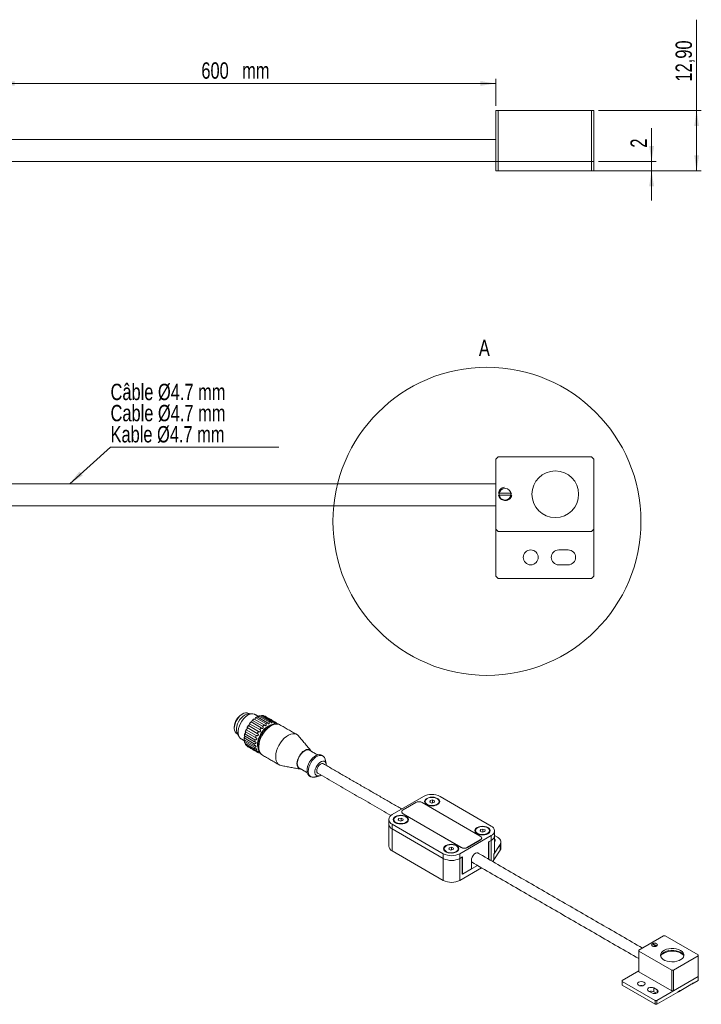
# Model space of a CAD drawing. Header units: millimetres. Extents: x 23 to 314, y 23 to 272.
# Tile 3 of 3: x 168 to 314, y 62 to 272. Entities that reach past the tile are written whole.
import ezdxf

# ---------------------------------------------------------------- set-up
doc = ezdxf.new("R2010")
doc.units = ezdxf.units.MM
doc.styles.add('SLDTEXTSTYLE0', font='TXT', dxfattribs={"width": 0.75})
doc.dimstyles.new('SLDDIMSTYLE0', dxfattribs={"dimtxt": 3.5, "dimasz": 3.302, "dimexe": 0, "dimexo": 0.0625, "dimgap": 0.875, "dimtad": 1, "dimtoh": 1, "dimrnd": 1e-09, "dimzin": 12, "dimdsep": 46, "dimtxsty": 'SLDTEXTSTYLE0', "dimsah": 1, "dimcen": 0.09, "dimadec": 0, "dimazin": 0, "dimtfac": 1, "dimtofl": 0, "dimtmove": 0, "dimatfit": 3, "dimfxl": 1, "dimtolj": 1, "dimtzin": 12, "dimarcsym": 0})
doc.dimstyles.new('SLDDIMSTYLE1', dxfattribs={"dimtxt": 3.5, "dimasz": 3.302, "dimexe": 0, "dimexo": 0.0625, "dimgap": 0.875, "dimtad": 1, "dimtoh": 1, "dimrnd": 1e-09, "dimzin": 12, "dimdsep": 46, "dimtxsty": 'SLDTEXTSTYLE0', "dimsah": 1, "dimcen": 0.09, "dimadec": 0, "dimazin": 0, "dimtfac": 1, "dimtofl": 0, "dimtmove": 0, "dimatfit": 3, "dimfxl": 1, "dimtolj": 1, "dimtzin": 12, "dimarcsym": 0})
doc.dimstyles.new('SLDDIMSTYLE3', dxfattribs={"dimtxt": 0, "dimasz": 3.302, "dimexe": 0, "dimexo": 0.0625, "dimgap": 0, "dimtad": 0, "dimtih": 1, "dimtoh": 1, "dimdec": 0, "dimrnd": 1e-09, "dimzin": 0, "dimdsep": 46, "dimtxsty": 'Standard', "dimsah": 1, "dimcen": 0.09, "dimadec": 0, "dimazin": 0, "dimtfac": 3.302, "dimtdec": 0, "dimtofl": 0, "dimtmove": 0, "dimatfit": 3, "dimfxl": 1, "dimtolj": 1, "dimtzin": 0, "dimarcsym": 0})

# ---------------------------------------------------------------- blocks, each defined once
blk = doc.blocks.new('SW_NOTE_1')
at = {"color": 0, "linetype": 'Continuous', "lineweight": 0}
for p, q in [((0, 0), (35.98, 0)), ((35.98, 0), (0, 0)), ((0, 0), (35.98, 0)), ((35.98, 0), (0, 0)), ((0, 0), (35.98, 0)), ((35.98, 0), (0, 0))]:
    blk.add_line(p, q, dxfattribs=at)
at = {"color": 0, "linetype": 'Continuous', "lineweight": 0, "char_height": 3.5, "attachment_point": 1, "style": 'SLDTEXTSTYLE0'}
for s, insert in [('Câble Ø4.7 mm', (0, 13.56)), ('Cable Ø4.7 mm', (0, 9.04)), ('Kable Ø4.7 mm', (0, 4.51))]:
    blk.add_mtext(s, dxfattribs=dict(at, insert=insert))
blk = doc.blocks.new('*D8')
at = {"color": 7, "linetype": 'Continuous', "lineweight": 0}
for p, q in [((313.36, 252.7), (313.36, 272.13)), ((292.36, 252.7), (314.36, 252.7)), ((313.36, 252.7), (313.36, 239.8)), ((280.46, 239.8), (314.36, 239.8))]:
    blk.add_line(p, q, dxfattribs=at)
for points in [[(313.36, 252.7), (312.85, 249.4), (313.87, 249.4)], [(313.36, 239.8), (313.87, 243.1), (312.85, 243.1)]]:
    blk.add_solid(points, dxfattribs=at)
at = {"color": 7, "linetype": 'Continuous', "lineweight": 0, "insert": (308.85, 258.91), "char_height": 3.5, "attachment_point": 1, "rotation": 90, "style": 'SLDTEXTSTYLE0'}
blk.add_mtext('12,90', dxfattribs=at)
blk = doc.blocks.new('*D9')
at = {"color": 7, "linetype": 'Continuous', "lineweight": 0}
for p, q in [((303.72, 241.8), (303.72, 248.93)), ((292.36, 241.8), (304.72, 241.8)), ((303.72, 241.8), (303.72, 239.8)), ((292.36, 239.8), (304.72, 239.8)), ((303.72, 239.8), (303.72, 233.45))]:
    blk.add_line(p, q, dxfattribs=at)
for points in [[(303.72, 241.8), (304.23, 245.1), (303.21, 245.1)], [(303.72, 239.8), (303.21, 236.5), (304.23, 236.5)]]:
    blk.add_solid(points, dxfattribs=at)
at = {"color": 7, "linetype": 'Continuous', "lineweight": 0, "insert": (299.21, 244.76), "char_height": 3.5, "attachment_point": 1, "rotation": 90, "style": 'SLDTEXTSTYLE0'}
blk.add_mtext('2', dxfattribs=at)
blk = doc.blocks.new('*D10')
at = {"color": 7, "linetype": 'Continuous', "lineweight": 0}
for p, q in [((164.13, 249.65), (164.13, 259.49)), ((270.36, 253.7), (270.36, 259.49)), ((164.13, 258.49), (270.36, 258.49))]:
    blk.add_line(p, q, dxfattribs=at)
for points in [[(164.13, 258.49), (167.43, 257.99), (167.43, 259)], [(270.36, 258.49), (267.06, 259), (267.06, 257.99)]]:
    blk.add_solid(points, dxfattribs=at)
at = {"color": 7, "linetype": 'Continuous', "lineweight": 0, "char_height": 3.5, "attachment_point": 1, "style": 'SLDTEXTSTYLE0'}
for s, insert in [('600', (207.37, 263.01)), (' mm', (215.12, 263.01))]:
    blk.add_mtext(s, dxfattribs=dict(at, insert=insert))

msp = doc.modelspace()

# ---------------------------------------------------------------- linework, layer by layer
at = {"color": 7, "linetype": 'Continuous', "lineweight": 15}
for p, q in [((270.36, 241.802), (270.36, 252.702)), ((270.36, 252.702), (270.86, 252.702)), ((270.86, 252.702), (270.86, 241.802)), ((270.86, 252.702), (290.86, 252.702)), ((290.86, 241.802), (290.86, 252.702)), ((290.86, 252.702), (291.36, 252.702)), ((291.36, 252.702), (291.36, 241.802)), ((270.36, 239.802), (270.36, 241.802)), ((270.36, 241.802), (270.86, 241.802)), ((270.86, 241.802), (270.86, 239.802)), ((270.86, 241.802), (290.86, 241.802)), ((290.86, 239.802), (290.86, 241.802)), ((290.86, 241.802), (291.36, 241.802)), ((291.36, 241.802), (291.36, 239.802)), ((270.86, 239.802), (270.36, 239.802)), ((270.86, 239.802), (290.86, 239.802)), ((291.36, 239.802), (290.86, 239.802)), ((270.86, 178.623), (270.36, 178.123)), ((270.36, 178.123), (270.36, 163.123)), ((290.86, 178.623), (270.86, 178.623)), ((291.36, 178.123), (290.86, 178.623)), ((291.36, 163.123), (291.36, 178.123)), ((270.36, 163.123), (270.36, 153.123)), ((270.36, 163.123), (270.86, 162.623)), ((270.86, 162.623), (290.86, 162.623)), ((290.86, 162.623), (291.36, 163.123)), ((291.36, 153.123), (291.36, 163.123)), ((285.86, 158.723), (283.86, 158.723)), ((283.86, 155.523), (285.86, 155.523)), ((270.36, 153.123), (270.86, 152.623)), ((270.86, 152.623), (290.86, 152.623)), ((290.86, 152.623), (291.36, 153.123)), ((218.322, 122.249), (220.479, 121.004)), ((220.807, 121.297), (218.65, 122.542)), ((219, 122.801), (221.157, 121.556)), ((221.497, 121.755), (219.341, 123)), ((219.691, 123.152), (221.848, 121.907)), ((222.177, 121.998), (220.021, 123.243)), ((220.348, 123.278), (222.505, 122.033)), ((222.801, 122.01), (220.644, 123.255)), ((220.926, 123.172), (223.082, 121.927)), ((219.129, 119.011), (216.972, 120.256)), ((217.185, 120.704), (219.342, 119.459)), ((219.581, 119.877), (217.424, 121.122)), ((217.703, 121.534), (219.86, 120.289)), ((220.153, 120.657), (217.997, 121.902)), ((223.339, 121.711), (223.542, 121.594)), ((214.789, 119.531), (214.934, 119.425)), ((218.698, 117.257), (216.542, 118.502)), ((216.544, 118.111), (218.701, 116.865)), ((216.585, 118.932), (218.742, 117.687)), ((218.828, 118.117), (216.671, 119.362)), ((216.804, 119.817), (218.961, 118.572)), ((218.749, 116.489), (216.592, 117.734)), ((216.683, 117.408), (218.84, 116.163)), ((218.977, 115.866), (216.82, 117.111)), ((216.993, 116.872), (219.149, 115.627)), ((219.366, 115.43), (217.21, 116.675)), ((219.89, 115.21), (219.694, 115.324)), ((220.208, 114.97), (220.348, 114.86)), ((220.348, 114.86), (220.425, 114.811)), ((228.232, 112.114), (228.36, 112.021)), ((230.356, 110.458), (230.506, 110.349)), ((232.233, 110.978), (232.302, 110.929)), ((254.904, 105.973), (248.187, 102.095)), ((269.4, 99.646), (258.44, 105.973)), ((253.235, 104.667), (250.52, 103.099)), ((267.067, 97.498), (254.65, 104.667)), ((256.303, 105.104), (256.227, 104.774)), ((256.227, 104.774), (256.685, 104.571)), ((256.836, 105.232), (256.303, 105.104)), ((256.303, 104.74), (256.303, 105.104)), ((256.685, 104.571), (257.218, 104.698)), ((257.294, 105.029), (256.836, 105.232)), ((256.836, 104.607), (256.836, 105.232)), ((257.218, 104.698), (257.294, 105.029)), ((249.585, 101.226), (249.51, 100.896)), ((250.119, 101.354), (249.585, 101.226)), ((249.585, 100.863), (249.585, 101.226)), ((250.576, 101.151), (250.119, 101.354)), ((250.119, 100.729), (250.119, 101.354)), ((250.501, 100.82), (250.576, 101.151)), ((250.52, 102.283), (262.937, 95.115)), ((250.52, 102.283), (250.52, 102.242)), ((250.52, 102.242), (262.937, 95.074)), ((248.187, 100.054), (259.147, 93.727)), ((248.187, 100.054), (248.187, 99.033)), ((248.187, 99.033), (259.147, 92.706)), ((259.147, 92.706), (248.187, 99.033)), ((248.187, 99.033), (248.187, 94.338)), ((249.51, 100.896), (249.967, 100.693)), ((249.967, 100.693), (250.501, 100.82)), ((267.619, 99.007), (267.086, 98.879)), ((268.077, 98.804), (267.619, 99.007)), ((267.619, 98.382), (267.619, 99.007)), ((262.683, 93.727), (269.4, 97.605)), ((267.086, 98.879), (267.01, 98.549)), ((267.01, 98.549), (267.468, 98.346)), ((267.086, 98.515), (267.086, 98.879)), ((267.468, 98.346), (268.002, 98.473)), ((268.002, 98.473), (268.077, 98.804)), ((269.4, 97.605), (269.4, 96.584)), ((270.132, 97.589), (270.741, 97.238)), ((260.368, 95.001), (260.293, 94.671)), ((260.902, 95.129), (260.368, 95.001)), ((260.368, 94.637), (260.368, 95.001)), ((261.36, 94.926), (260.902, 95.129)), ((260.902, 94.504), (260.902, 95.129)), ((261.284, 94.595), (261.36, 94.926)), ((262.937, 95.074), (262.937, 95.115)), ((264.352, 95.115), (267.067, 96.682)), ((264.352, 95.074), (267.067, 96.641)), ((264.352, 95.115), (264.352, 95.074)), ((267.067, 96.641), (267.067, 96.682)), ((268.799, 96.237), (269.4, 96.584)), ((268.799, 92.573), (268.799, 96.237)), ((268.87, 96.278), (269.4, 96.584)), ((268.87, 92.603), (268.87, 96.278)), ((269.4, 92.226), (269.4, 96.584)), ((271.316, 95.715), (269.976, 93.632)), ((271.316, 94.491), (271.316, 95.715)), ((259.147, 88.011), (248.187, 94.338)), ((259.147, 93.727), (259.147, 92.706)), ((259.147, 88.011), (259.147, 92.706)), ((260.293, 94.671), (260.751, 94.468)), ((260.751, 94.468), (261.284, 94.595)), ((262.683, 93.727), (262.683, 92.706)), ((262.683, 92.706), (263.284, 93.053)), ((262.683, 92.706), (263.213, 93.012)), ((262.683, 92.706), (262.683, 88.011)), ((263.213, 93.012), (263.213, 89.338)), ((263.284, 89.379), (263.284, 93.053)), ((271.316, 94.491), (269.976, 92.407)), ((269.976, 93.632), (269.976, 92.407)), ((262.683, 88.011), (267.341, 90.701)), ((266.457, 91.211), (263.213, 89.338)), ((265.157, 92.298), (265.157, 90.46)), ((268.87, 92.603), (268.799, 92.644)), ((268.87, 92.603), (268.808, 92.568)), ((263.213, 89.419), (263.284, 89.379)), ((263.284, 89.379), (265.157, 90.46)), ((306.287, 76.168), (300.983, 73.106)), ((306.64, 76.168), (306.287, 76.168)), ((313.711, 72.086), (306.64, 76.168)), ((304.674, 73.923), (304.556, 73.991)), ((300.983, 73.106), (300.983, 72.902)), ((300.983, 72.902), (308.054, 68.82)), ((300.983, 72.902), (300.983, 68.452)), ((308.408, 68.82), (313.711, 71.882)), ((313.711, 71.882), (313.711, 72.086)), ((313.711, 67.431), (313.711, 71.882)), ((300.983, 68.656), (297.448, 66.615)), ((300.983, 68.452), (308.054, 64.37)), ((304.872, 62.329), (313.711, 67.431)), ((308.054, 64.37), (308.054, 68.82)), ((308.054, 68.82), (308.408, 68.82)), ((308.408, 68.82), (308.408, 64.37)), ((308.408, 64.37), (313.711, 67.431)), ((313.711, 66.615), (313.711, 67.431)), ((297.448, 66.615), (297.448, 66.411)), ((297.448, 66.411), (304.519, 62.329)), ((297.448, 66.411), (297.448, 65.594)), ((297.448, 65.594), (304.519, 61.512)), ((309.969, 64.455), (312.15, 65.714)), ((312.798, 66.088), (313.711, 66.615)), ((303.069, 64.35), (303.776, 63.941)), ((304.908, 64.594), (304.201, 65.003)), ((304.201, 64.186), (304.201, 65.003)), ((304.748, 63.87), (304.201, 64.186)), ((304.872, 61.512), (309.321, 64.081)), ((304.908, 63.941), (304.908, 64.594)), ((308.408, 64.37), (308.054, 64.37)), ((304.519, 62.329), (304.872, 62.329)), ((304.519, 61.512), (304.519, 62.329)), ((304.872, 61.512), (304.519, 61.512)), ((304.872, 62.329), (304.872, 61.512))]:
    msp.add_line(p, q, dxfattribs=at)
at = {"color": 7, "linetype": 'Continuous', "lineweight": 15, "flags": 128}
for points in [[(217.434, 123.755), (217.159, 123.856), (216.819, 123.862), (216.45, 123.762), (216.068, 123.56), (215.691, 123.266), (215.338, 122.894), (215.024, 122.461), (214.764, 121.987), (214.571, 121.495), (214.453, 121.007), (214.416, 120.546), (214.462, 120.134), (214.588, 119.791), (214.789, 119.531)], [(215.027, 119.565), (214.975, 119.687), (214.888, 120.068), (214.884, 120.506), (214.962, 120.984), (215.118, 121.477), (215.346, 121.963), (215.634, 122.419), (215.97, 122.824), (216.337, 123.159), (216.719, 123.408), (217.097, 123.56), (217.359, 123.604)], [(218.837, 123.522), (218.725, 123.578), (218.385, 123.659), (218.005, 123.635), (217.599, 123.506), (217.184, 123.279), (216.774, 122.961), (216.386, 122.564), (216.034, 122.105), (215.733, 121.6), (215.493, 121.069), (215.324, 120.533), (215.232, 120.012), (215.221, 119.526), (215.292, 119.093), (215.441, 118.731), (215.663, 118.453), (215.837, 118.326)], [(220.235, 123.228), (220.194, 123.172), (220.177, 123.153)], [(222.518, 121.358), (222.498, 121.355), (222.088, 121.246), (221.665, 121.04), (221.244, 120.744), (220.838, 120.369), (220.461, 119.927), (220.126, 119.433), (219.845, 118.904), (219.627, 118.358), (219.48, 117.814), (219.408, 117.289), (219.414, 116.803), (219.498, 116.372), (219.522, 116.299)], [(224.175, 121.307), (224.078, 121.357), (223.709, 121.466), (223.298, 121.472), (222.856, 121.374), (222.397, 121.175), (221.936, 120.882), (221.485, 120.502), (221.059, 120.049), (220.671, 119.535), (220.333, 118.976), (220.054, 118.39), (219.843, 117.793), (219.707, 117.204), (219.65, 116.642), (219.674, 116.122), (219.777, 115.661), (219.957, 115.273), (220.208, 114.97)], [(223.832, 112.878), (223.581, 113.181), (223.401, 113.569), (223.298, 114.03), (223.274, 114.55), (223.331, 115.112), (223.467, 115.701), (223.678, 116.297), (223.957, 116.884), (224.295, 117.443), (224.683, 117.957), (225.109, 118.41), (225.56, 118.79), (226.021, 119.083), (226.48, 119.282), (226.922, 119.38), (227.333, 119.374), (227.702, 119.265), (228.016, 119.056), (228.14, 118.928)], [(216.841, 117.317), (216.835, 117.298), (216.807, 117.235)], [(230.922, 115.622), (230.752, 115.834), (230.496, 115.989), (230.187, 116.041), (229.843, 115.986), (229.479, 115.828), (229.114, 115.575), (228.766, 115.239), (228.453, 114.838), (228.191, 114.39), (227.992, 113.92), (227.867, 113.449), (227.822, 113.003), (227.859, 112.603), (227.976, 112.269), (228.167, 112.018), (228.167, 112.018)], [(230.559, 115.831), (230.444, 115.885), (230.151, 115.934), (229.823, 115.883), (229.478, 115.733), (229.131, 115.492), (228.801, 115.173), (228.504, 114.792), (228.255, 114.367), (228.066, 113.92), (227.947, 113.473), (227.904, 113.049), (227.939, 112.669), (228.05, 112.352), (228.232, 112.114)], [(233.08, 114.809), (232.966, 114.864), (232.651, 114.929), (232.298, 114.891), (231.923, 114.751), (231.543, 114.517), (231.173, 114.198), (230.831, 113.809), (230.53, 113.365), (230.285, 112.887), (230.106, 112.396), (230, 111.913), (229.973, 111.459), (230.026, 111.054), (230.155, 110.715), (230.356, 110.458)], [(230.639, 110.295), (230.438, 110.552), (230.308, 110.89), (230.256, 111.295), (230.283, 111.75), (230.389, 112.233), (230.568, 112.724), (230.813, 113.202), (231.114, 113.645), (231.456, 114.035), (231.826, 114.354), (232.206, 114.588), (232.581, 114.727), (232.933, 114.766), (233.249, 114.701), (233.513, 114.537), (233.714, 114.28), (233.842, 113.947)], [(224.468, 112.567), (224.146, 112.669), (223.832, 112.878)], [(228.167, 112.018), (228.423, 111.863), (228.722, 111.812)], [(234.118, 112.594), (234.107, 112.845), (234.022, 113.153), (233.86, 113.379), (233.631, 113.507), (233.352, 113.529), (233.041, 113.443), (232.72, 113.256), (232.41, 112.978), (232.133, 112.631), (231.908, 112.237), (231.749, 111.823), (231.668, 111.417), (231.671, 111.048), (231.756, 110.739), (231.918, 110.513), (231.918, 110.513)], [(233.476, 112.964), (233.355, 113.01), (233.119, 113.001), (232.861, 112.889), (232.606, 112.685), (232.379, 112.409), (232.201, 112.087), (232.091, 111.752), (232.059, 111.435), (232.108, 111.169), (232.233, 110.978)], [(257.91, 104.238), (257.573, 104.089), (257.181, 103.995), (256.761, 103.963), (256.34, 103.995), (255.948, 104.089), (255.611, 104.238), (255.353, 104.432), (255.191, 104.659), (255.136, 104.901), (255.191, 105.144), (255.353, 105.37), (255.611, 105.565), (255.948, 105.714), (256.34, 105.808), (256.761, 105.839), (257.181, 105.808), (257.573, 105.714), (257.91, 105.565), (258.168, 105.37), (258.33, 105.144), (258.386, 104.901), (258.33, 104.659), (258.168, 104.432), (257.91, 104.238)], [(257.334, 104.101), (257.687, 104.22), (257.971, 104.39), (258.165, 104.597), (258.255, 104.827), (258.234, 105.063), (258.104, 105.286), (257.874, 105.481), (257.562, 105.633), (257.19, 105.731), (256.787, 105.767), (256.381, 105.739), (256.004, 105.649), (255.682, 105.503), (255.441, 105.313), (255.297, 105.092), (255.262, 104.857), (255.339, 104.626), (255.52, 104.414), (255.794, 104.239), (256.139, 104.113), (256.53, 104.046), (256.939, 104.042), (257.334, 104.101)], [(255.261, 104.84), (255.262, 104.796), (255.339, 104.564), (255.52, 104.353), (255.794, 104.178), (256.139, 104.052), (256.53, 103.984), (256.939, 103.98), (257.334, 104.04)], [(257.334, 104.04), (257.687, 104.159), (257.971, 104.328), (258.165, 104.536), (258.255, 104.766), (258.261, 104.84)], [(251.192, 100.36), (250.856, 100.211), (250.464, 100.117), (250.043, 100.085), (249.622, 100.117), (249.231, 100.211), (248.894, 100.36), (248.636, 100.554), (248.473, 100.781), (248.418, 101.023), (248.473, 101.266), (248.636, 101.492), (248.894, 101.687), (249.231, 101.836), (249.622, 101.93), (250.043, 101.962), (250.464, 101.93), (250.856, 101.836), (251.192, 101.687), (251.45, 101.492), (251.613, 101.266), (251.668, 101.023), (251.613, 100.781), (251.45, 100.554), (251.192, 100.36)], [(250.616, 100.223), (250.969, 100.342), (251.253, 100.512), (251.447, 100.719), (251.537, 100.949), (251.517, 101.185), (251.387, 101.408), (251.157, 101.603), (250.845, 101.755), (250.473, 101.853), (250.069, 101.889), (249.664, 101.861), (249.286, 101.771), (248.965, 101.625), (248.723, 101.435), (248.58, 101.214), (248.545, 100.979), (248.621, 100.748), (248.803, 100.537), (249.076, 100.361), (249.421, 100.235), (249.813, 100.168), (250.221, 100.164), (250.616, 100.223)], [(248.543, 100.962), (248.545, 100.918), (248.621, 100.687), (248.803, 100.475), (249.076, 100.3), (249.421, 100.174), (249.813, 100.107), (250.221, 100.102), (250.616, 100.162)], [(250.616, 100.162), (250.969, 100.281), (251.253, 100.451), (251.447, 100.658), (251.537, 100.888), (251.543, 100.962)], [(268.693, 98.013), (268.356, 97.864), (267.964, 97.77), (267.544, 97.738), (267.123, 97.77), (266.731, 97.864), (266.395, 98.013), (266.137, 98.207), (265.974, 98.433), (265.919, 98.676), (265.974, 98.919), (266.137, 99.145), (266.395, 99.34), (266.731, 99.489), (267.123, 99.582), (267.544, 99.614), (267.964, 99.582), (268.356, 99.489), (268.693, 99.34), (268.951, 99.145), (269.114, 98.919), (269.169, 98.676), (269.114, 98.433), (268.951, 98.207), (268.693, 98.013)], [(268.117, 97.876), (268.47, 97.995), (268.754, 98.165), (268.948, 98.372), (269.038, 98.602), (269.018, 98.838), (268.888, 99.061), (268.658, 99.256), (268.346, 99.408), (267.974, 99.506), (267.57, 99.542), (267.164, 99.514), (266.787, 99.424), (266.466, 99.278), (266.224, 99.088), (266.081, 98.867), (266.046, 98.632), (266.122, 98.401), (266.304, 98.189), (266.577, 98.014), (266.922, 97.888), (267.314, 97.821), (267.722, 97.816), (268.117, 97.876)], [(266.044, 98.615), (266.046, 98.571), (266.122, 98.339), (266.304, 98.128), (266.577, 97.953), (266.922, 97.827), (267.314, 97.759), (267.722, 97.755), (268.117, 97.815)], [(268.117, 97.815), (268.47, 97.934), (268.754, 98.103), (268.948, 98.311), (269.038, 98.541), (269.044, 98.615)], [(261.975, 94.135), (261.639, 93.986), (261.247, 93.892), (260.826, 93.86), (260.406, 93.892), (260.014, 93.986), (259.677, 94.135), (259.419, 94.329), (259.257, 94.556), (259.201, 94.798), (259.257, 95.041), (259.419, 95.267), (259.677, 95.462), (260.014, 95.611), (260.406, 95.704), (260.826, 95.736), (261.247, 95.704), (261.639, 95.611), (261.975, 95.462), (262.234, 95.267), (262.396, 95.041), (262.451, 94.798), (262.396, 94.556), (262.234, 94.329), (261.975, 94.135)], [(261.4, 93.998), (261.753, 94.117), (262.037, 94.287), (262.231, 94.494), (262.321, 94.724), (262.3, 94.96), (262.17, 95.183), (261.94, 95.378), (261.628, 95.53), (261.256, 95.628), (260.853, 95.664), (260.447, 95.636), (260.07, 95.546), (259.748, 95.4), (259.507, 95.21), (259.363, 94.989), (259.328, 94.754), (259.404, 94.523), (259.586, 94.311), (259.86, 94.136), (260.205, 94.01), (260.596, 93.943), (261.005, 93.939), (261.4, 93.998)], [(259.326, 94.737), (259.328, 94.693), (259.404, 94.461), (259.586, 94.25), (259.86, 94.075), (260.205, 93.949), (260.596, 93.881), (261.005, 93.877), (261.4, 93.937)], [(261.4, 93.937), (261.753, 94.056), (262.037, 94.225), (262.231, 94.433), (262.321, 94.663), (262.326, 94.737)], [(266.842, 93.702), (266.756, 93.821), (266.561, 93.934), (266.314, 93.936), (266.041, 93.829), (265.768, 93.621), (265.522, 93.334), (265.326, 92.995), (265.201, 92.638), (265.157, 92.298)], [(304.784, 74.484), (304.581, 74.562), (304.342, 74.59), (304.103, 74.562), (303.9, 74.484), (303.765, 74.367), (303.717, 74.229), (303.765, 74.091), (303.9, 73.974), (304.103, 73.895), (304.342, 73.868), (304.581, 73.895), (304.784, 73.974), (304.92, 74.091), (304.967, 74.229), (304.92, 74.367), (304.784, 74.484)], [(309.911, 73.055), (309.489, 73.251), (309.005, 73.389), (308.48, 73.465), (307.94, 73.473), (307.409, 73.414), (306.912, 73.291), (306.473, 73.109), (306.112, 72.877), (305.846, 72.605), (305.688, 72.307), (305.644, 71.996), (305.717, 71.686), (305.903, 71.393), (306.194, 71.13), (306.577, 70.91), (307.032, 70.742), (307.54, 70.634), (308.075, 70.592), (308.614, 70.617), (309.131, 70.709), (309.601, 70.863), (310.004, 71.071), (310.319, 71.324), (310.533, 71.611), (310.635, 71.918), (310.62, 72.23), (310.49, 72.532), (310.249, 72.812), (309.911, 73.055)], [(309.911, 72.647), (309.489, 72.842), (309.005, 72.981), (308.48, 73.056), (307.94, 73.065), (307.409, 73.006), (306.912, 72.883), (306.473, 72.701), (306.112, 72.468), (305.846, 72.197), (305.688, 71.898), (305.668, 71.831)], [(310.561, 71.994), (310.397, 72.158), (310.052, 72.402)], [(302.079, 66.227), (301.82, 66.327), (301.514, 66.363), (301.208, 66.327), (300.948, 66.227), (300.775, 66.077), (300.714, 65.901), (300.775, 65.724), (300.948, 65.574), (301.208, 65.474), (301.514, 65.439), (301.82, 65.474), (302.079, 65.574), (302.253, 65.724), (302.314, 65.901), (302.253, 66.077), (302.079, 66.227)], [(304.201, 65.003), (303.941, 65.103), (303.635, 65.138), (303.329, 65.103), (303.069, 65.003), (302.896, 64.853), (302.835, 64.676), (302.896, 64.499), (303.069, 64.35)], [(303.776, 63.941), (304.036, 63.841), (304.342, 63.806), (304.648, 63.841), (304.908, 63.941), (305.081, 64.091), (305.142, 64.268), (305.081, 64.445), (304.908, 64.594)]]:
    msp.add_lwpolyline(points, dxfattribs=at)
at = {"color": 7, "linetype": 'Continuous', "lineweight": 0}
msp.add_circle((268.482, 164.819), 32.955, dxfattribs=at)
at = {"color": 7, "linetype": 'Continuous', "lineweight": 15}
for centre, radius in [((283.11, 170.623), 5), ((272.36, 170.623), 1.25), ((277.86, 157.123), 1.6)]:
    msp.add_circle(centre, radius, dxfattribs=at)
for centre, radius, start, end in [((283.86, 157.123), 1.6, 90, 270), ((285.86, 157.123), 1.6, 270, 90), ((217.848, 120.629), 3.435, 122.41207, 177.5933), ((217.932, 122.214), 0.331, 284.02271, 0.04852), ((221.8, 118.695), 4.973, 129.30179, 134.3783), ((218.572, 122.823), 0.356, 295.09066, 348.98056), ((220.971, 119.824), 3.57, 117.17657, 123.50848), ((219.237, 123.242), 0.385, 305.7017, 338.36953), ((220.474, 120.963), 2.324, 101.24016, 109.67141), ((220.377, 121.753), 1.526, 79.91666, 91.0824), ((220.436, 122.015), 1.256, 60.00958, 67.04738), ((222.522, 117.878), 6.038, 156.80629, 161.26638), ((216.841, 120.61), 0.333, 292.25341, 16.90779), ((222.934, 117.693), 6.489, 148.10562, 152.35625), ((217.331, 121.469), 0.335, 283.66538, 8.10764), ((222.602, 117.93), 6.082, 139.22754, 143.6662), ((224.759, 116.685), 6.082, 139.22754, 143.6662), ((223.956, 117.45), 4.973, 129.30179, 134.3783), ((223.128, 118.579), 3.57, 117.17657, 123.50848), ((222.63, 119.718), 2.324, 101.24016, 109.67141), ((222.533, 120.508), 1.526, 79.91666, 91.0824), ((222.594, 120.772), 1.253, 54.32161, 67.05303), ((222.471, 120.646), 1.43, 36.95393, 41.48965), ((220.034, 118.328), 3.497, 177.13765, 183.5575), ((216.289, 118.867), 0.372, 312.70658, 3.23295), ((221.43, 118.189), 4.902, 166.15048, 171.27575), ((216.285, 118.08), 0.385, 322.09848, 353.84105), ((216.487, 119.724), 0.345, 302.16948, 13.77005), ((223.587, 116.944), 4.902, 166.15048, 171.27575), ((224.679, 116.633), 6.038, 156.80629, 161.26638), ((225.09, 116.448), 6.489, 148.10562, 152.35625), ((218.819, 118.174), 2.27, 191.1793, 199.74575), ((218.117, 117.862), 1.498, 210.06242, 221.36436), ((217.941, 117.693), 1.254, 234.32078, 239.9995), ((222.191, 117.082), 3.497, 177.13765, 183.5575), ((220.976, 116.929), 2.27, 191.1793, 199.74575), ((220.274, 116.617), 1.498, 210.06242, 221.36436), ((220.097, 116.448), 1.253, 234.32161, 247.05303), ((231.295, 111.113), 1.048, 231.29017, 288.83588), ((232.401, 111.222), 0.857, 235.74844, 309.2747), ((256.672, 102.561), 3.843, 62.60967, 117.39033), ((253.942, 103.302), 1.537, 62.60967, 117.39033), ((248.574, 101.074), 1.092, 110.78342, 249.21658), ((250.728, 102.7), 0.503, 185.6948, 245.62534), ((250.675, 102.691), 0.437, 110.78342, 249.21658), ((248.706, 100.179), 1.257, 185.6948, 245.62534), ((248.706, 100.179), 1.257, 185.6948, 245.62534), ((269.013, 98.625), 1.092, 290.78342, 69.21658), ((266.912, 97.09), 0.437, 290.78342, 69.21658), ((266.859, 97.099), 0.503, 294.37466, 354.3052), ((268.881, 97.729), 1.257, 294.37466, 354.3052), ((268.881, 97.729), 1.257, 294.37466, 354.3052), ((270.378, 96.231), 1.07, 331.19833, 70.22229), ((248.706, 95.483), 1.257, 185.6948, 245.62534), ((263.644, 96.479), 1.537, 242.60967, 297.39033), ((263.644, 96.439), 1.537, 242.60967, 297.39033), ((269.921, 96.583), 0.348, 307.37498, 52.62502), ((270.557, 95.003), 0.916, 326.0124, 359.40494), ((260.915, 97.139), 3.843, 242.60967, 297.39033), ((260.915, 96.118), 3.843, 242.60967, 297.39033), ((260.915, 96.118), 3.843, 242.60967, 297.39033), ((269.216, 94.144), 0.916, 326.0124, 359.40494), ((268.767, 93.208), 1.45, 308.3796, 326.47086), ((260.915, 91.423), 3.843, 242.60967, 297.39033), ((308.176, 69.148), 3.756, 60.03646, 130.74393), ((309.297, 71.401), 1.389, 18.02423, 63.77035), ((301.514, 64.237), 1.31, 73.41031, 106.58969), ((312.01, 66.669), 0.898, 286.78456, 317.05194), ((303.63, 63.066), 1.257, 63.00572, 108.59983), ((309.181, 65.037), 0.898, 286.78456, 317.05194)]:
    msp.add_arc(centre, radius, start, end, dxfattribs=at)
for points in [[(270.36, 246.502), (164.129, 246.502)], [(164.129, 241.802), (270.36, 241.802)], [(270.36, 172.873), (164.129, 172.873)], [(164.129, 168.173), (270.36, 168.173)], [(216.183, 123.631), (216.007, 123.529)], [(218.196, 123.66), (217.359, 123.604)], [(217.66, 123.624), (217.434, 123.755)], [(219.59, 123.088), (218.837, 123.522)], [(223.22, 121.858), (221.064, 123.103)], [(214.416, 120.774), (214.416, 120.57)], [(227.799, 119.215), (224.175, 121.307)], [(214.934, 119.425), (215.16, 119.294)], [(215.027, 119.565), (215.397, 118.813)], [(215.837, 118.326), (216.612, 117.879)], [(230.828, 115.755), (228.14, 118.928)], [(217.314, 116.608), (219.471, 115.363)], [(220.151, 115.012), (220.329, 114.874)], [(220.425, 114.811), (224.049, 112.719)], [(232.224, 114.871), (230.559, 115.831)], [(233.363, 114.646), (233.08, 114.809)], [(234.082, 112.981), (233.842, 113.947)], [(224.468, 112.567), (228.56, 111.826)], [(228.36, 112.021), (230.024, 111.06)], [(250.245, 103.283), (233.476, 112.964)], [(230.506, 110.349), (230.788, 110.186)], [(231.633, 110.121), (232.59, 110.396)], [(232.302, 110.929), (247.919, 101.913)], [(255.261, 104.901), (255.261, 104.84)], [(255.7, 104.228), (255.929, 104.095)], [(257.592, 104.095), (257.821, 104.228)], [(258.261, 104.84), (258.261, 104.901)], [(250.227, 102.691), (250.227, 102.65)], [(247.455, 101.074), (247.455, 100.054)], [(247.455, 100.054), (247.455, 95.359)], [(248.543, 101.023), (248.543, 100.962)], [(248.982, 100.35), (249.212, 100.217)], [(250.874, 100.217), (251.104, 100.35)], [(251.543, 100.962), (251.543, 101.023)], [(266.044, 98.676), (266.044, 98.615)], [(266.483, 98.003), (266.713, 97.87)], [(267.36, 97.049), (267.36, 97.09)], [(268.375, 97.87), (268.605, 98.003)], [(269.044, 98.615), (269.044, 98.676)], [(270.132, 97.605), (270.132, 98.625)], [(270.132, 94.134), (270.132, 97.605)], [(259.326, 94.798), (259.326, 94.737)], [(262.326, 94.737), (262.326, 94.798)], [(271.473, 94.993), (271.473, 96.218)], [(259.766, 94.125), (259.995, 93.992)], [(261.657, 93.992), (261.887, 94.125)], [(301.751, 73.55), (266.415, 93.949)], [(265.157, 91.961), (300.983, 71.279)]]:
    msp.add_open_spline(points, degree=1, dxfattribs=at)
for points, knots in [([(272.227, 172.117), (272.062, 172.079), (271.73, 172.001), (271.325, 171.687), (271.046, 171.28), (270.987, 170.971), (270.958, 170.823)], [0, 0, 0, 0, 0.25931512, 0.51881443, 0.77013405, 1, 1, 1, 1]), ([(270.958, 170.823), (271.181, 170.823), (271.655, 170.823), (272.616, 170.823), (273.345, 170.823), (273.821, 170.823)], [0, 0, 0, 0, 0.2350622, 0.5001671, 1, 1, 1, 1]), ([(270.975, 170.423), (271.013, 170.291), (271.092, 170.009), (271.375, 169.655), (271.768, 169.385), (272.078, 169.338), (272.235, 169.315)], [0, 0, 0, 0, 0.2271196, 0.4832295, 0.7392379, 1, 1, 1, 1]), ([(273.798, 170.423), (273.306, 170.423), (272.365, 170.423), (271.424, 170.423), (270.975, 170.423)], [0, 0, 0, 0, 0.5227629, 1, 1, 1, 1]), ([(272.235, 169.315), (272.384, 169.305), (272.682, 169.284), (273.11, 169.446), (273.472, 169.73), (273.705, 170.077), (273.772, 170.327), (273.798, 170.423)], [0, 0, 0, 0, 0.2104609, 0.4209298, 0.6330331, 0.858412, 1, 1, 1, 1]), ([(218.616, 122.56), (218.541, 122.498), (218.422, 122.398), (218.306, 122.285), (218.261, 122.243)], [0, 0, 0, 0, 0.6198936, 1, 1, 1, 1]), ([(218.322, 122.249), (218.319, 122.251), (218.307, 122.257), (218.291, 122.262), (218.276, 122.259), (218.267, 122.246), (218.264, 122.229), (218.263, 122.217), (218.263, 122.214)], [0, 0, 0, 0, 0.0958793, 0.3069902, 0.5181754, 0.7266428, 0.9289927, 1, 1, 1, 1]), ([(218.602, 122.549), (218.602, 122.549), (218.604, 122.553), (218.616, 122.554), (218.634, 122.551), (218.646, 122.545), (218.65, 122.542)], [0, 0, 0, 0, 0.019263, 0.4028917, 0.7863569, 1, 1, 1, 1]), ([(219, 122.801), (218.996, 122.803), (218.984, 122.809), (218.966, 122.812), (218.947, 122.806), (218.933, 122.789), (218.926, 122.77), (218.923, 122.757), (218.922, 122.755)], [0, 0, 0, 0, 0.111557, 0.3225036, 0.5335358, 0.7415625, 0.9436613, 1, 1, 1, 1]), ([(219.306, 123.013), (219.229, 122.972), (219.105, 122.906), (218.982, 122.826), (218.935, 122.796)], [0, 0, 0, 0, 0.6199559, 1, 1, 1, 1]), ([(219.292, 123.004), (219.294, 123.006), (219.302, 123.011), (219.32, 123.009), (219.334, 123.003), (219.341, 123)], [0, 0, 0, 0, 0.206913, 0.6489677, 1, 1, 1, 1]), ([(219.691, 123.152), (219.685, 123.155), (219.67, 123.162), (219.649, 123.161), (219.627, 123.15), (219.609, 123.13), (219.599, 123.111), (219.595, 123.101), (219.595, 123.1)], [0, 0, 0, 0, 0.1677093, 0.3789055, 0.5837621, 0.7887835, 0.9905033, 1, 1, 1, 1]), ([(219.979, 123.25), (219.909, 123.235), (219.794, 123.21), (219.676, 123.169), (219.63, 123.153)], [0, 0, 0, 0, 0.604293, 1, 1, 1, 1]), ([(219.979, 123.25), (219.98, 123.25), (219.989, 123.254), (220.004, 123.251), (220.016, 123.245), (220.021, 123.243)], [0, 0, 0, 0, 0.1011776, 0.6890889, 1, 1, 1, 1]), ([(220.348, 123.278), (220.343, 123.281), (220.331, 123.287), (220.309, 123.288), (220.283, 123.279), (220.259, 123.26), (220.244, 123.241), (220.237, 123.23), (220.235, 123.228)], [0, 0, 0, 0, 0.1174887, 0.3283676, 0.5393364, 0.7471924, 0.9492121, 1, 1, 1, 1]), ([(220.622, 123.262), (220.559, 123.272), (220.455, 123.288), (220.345, 123.287), (220.302, 123.287)], [0, 0, 0, 0, 0.60411629, 1, 1, 1, 1]), ([(220.622, 123.262), (220.626, 123.261), (220.634, 123.261), (220.64, 123.257), (220.644, 123.255)], [0, 0, 0, 0, 0.46718875, 1, 1, 1, 1]), ([(220.926, 123.172), (220.921, 123.174), (220.909, 123.18), (220.885, 123.182), (220.857, 123.174), (220.836, 123.162), (220.826, 123.153), (220.824, 123.151)], [0, 0, 0, 0, 0.1417308, 0.4109471, 0.6734328, 0.9361557, 1, 1, 1, 1]), ([(216.947, 120.303), (216.907, 120.206), (216.841, 120.049), (216.787, 119.891), (216.766, 119.831)], [0, 0, 0, 0, 0.6197478, 1, 1, 1, 1]), ([(216.967, 120.302), (216.965, 120.301), (216.955, 120.297), (216.943, 120.291), (216.938, 120.283), (216.944, 120.274), (216.958, 120.264), (216.969, 120.258), (216.972, 120.256)], [0, 0, 0, 0, 0.0723367, 0.2747123, 0.4832187, 0.6944169, 0.9055416, 1, 1, 1, 1]), ([(217.397, 121.159), (217.342, 121.067), (217.252, 120.92), (217.171, 120.768), (217.141, 120.71)], [0, 0, 0, 0, 0.6197945, 1, 1, 1, 1]), ([(217.185, 120.704), (217.181, 120.707), (217.17, 120.713), (217.156, 120.722), (217.148, 120.727), (217.149, 120.725), (217.154, 120.716), (217.159, 120.709), (217.16, 120.707)], [0, 0, 0, 0, 0.1113957, 0.3229908, 0.5292959, 0.7357874, 0.9379405, 1, 1, 1, 1]), ([(217.41, 121.144), (217.407, 121.144), (217.397, 121.144), (217.387, 121.144), (217.388, 121.142), (217.388, 121.142)], [0, 0, 0, 0, 0.1839008, 0.5919593, 1, 1, 1, 1]), ([(217.392, 121.14), (217.393, 121.139), (217.397, 121.137), (217.41, 121.13), (217.421, 121.124), (217.424, 121.122)], [0, 0, 0, 0, 0.2996591, 0.8027831, 1, 1, 1, 1]), ([(217.966, 121.928), (217.899, 121.848), (217.79, 121.72), (217.689, 121.584), (217.65, 121.532)], [0, 0, 0, 0, 0.6198409, 1, 1, 1, 1]), ([(217.703, 121.534), (217.7, 121.535), (217.689, 121.541), (217.674, 121.549), (217.663, 121.55), (217.658, 121.543), (217.659, 121.53), (217.661, 121.519), (217.662, 121.516)], [0, 0, 0, 0, 0.0829847, 0.2946887, 0.5026865, 0.7056106, 0.9085436, 1, 1, 1, 1]), ([(217.955, 121.914), (217.955, 121.914), (217.955, 121.916), (217.965, 121.916), (217.98, 121.911), (217.992, 121.904), (217.997, 121.902)], [0, 0, 0, 0, 0.0926093, 0.4426661, 0.8019075, 1, 1, 1, 1]), ([(224.15, 121.307), (224.087, 121.344), (223.911, 121.449), (223.573, 121.523), (223.161, 121.534), (222.729, 121.453), (222.284, 121.283), (221.835, 121.026), (221.396, 120.688), (220.98, 120.28), (220.6, 119.814), (220.263, 119.304), (219.979, 118.762), (219.754, 118.202), (219.594, 117.637), (219.506, 117.079), (219.493, 116.542), (219.562, 116.038), (219.71, 115.601), (219.911, 115.255), (220.077, 115.086), (220.151, 115.012)], [0, 0, 0, 0, 0.0278983, 0.0782146, 0.1288349, 0.1810189, 0.2351573, 0.2907356, 0.3469113, 0.4030215, 0.4589549, 0.5147609, 0.5705472, 0.6264245, 0.6825037, 0.7389217, 0.795783, 0.8530612, 0.9101568, 0.9601682, 1, 1, 1, 1]), ([(219.581, 119.877), (219.583, 119.875), (219.629, 119.845), (219.716, 119.807), (219.835, 119.795), (219.919, 119.815), (219.976, 119.851), (220.014, 119.899), (220.035, 119.961), (220.033, 120.039), (220.001, 120.134), (219.94, 120.222), (219.884, 120.269), (219.86, 120.289)], [0, 0, 0, 0, 0.00987028, 0.17783853, 0.30303101, 0.39171202, 0.45350701, 0.5183365, 0.58299571, 0.66129473, 0.76355819, 0.89834967, 1, 1, 1, 1]), ([(220.153, 120.657), (220.191, 120.626), (220.26, 120.568), (220.373, 120.531), (220.46, 120.531), (220.522, 120.552), (220.567, 120.588), (220.597, 120.641), (220.611, 120.713), (220.598, 120.808), (220.554, 120.912), (220.503, 120.974), (220.479, 121.004)], [0, 0, 0, 0, 0.1583319, 0.2893206, 0.3817881, 0.4440871, 0.5076667, 0.571143, 0.6463205, 0.7422645, 0.8771603, 1, 1, 1, 1]), ([(220.807, 121.297), (220.84, 121.258), (220.899, 121.189), (221, 121.131), (221.082, 121.112), (221.147, 121.12), (221.195, 121.148), (221.23, 121.197), (221.249, 121.269), (221.242, 121.374), (221.206, 121.475), (221.169, 121.536), (221.157, 121.556)], [0, 0, 0, 0, 0.16455192, 0.28955753, 0.37903048, 0.44910333, 0.51957579, 0.58169167, 0.66136615, 0.77146169, 0.92558699, 1, 1, 1, 1]), ([(221.497, 121.755), (221.503, 121.744), (221.534, 121.686), (221.597, 121.606), (221.683, 121.539), (221.752, 121.512), (221.808, 121.51), (221.851, 121.53), (221.885, 121.57), (221.906, 121.638), (221.904, 121.744), (221.878, 121.84), (221.853, 121.896), (221.848, 121.907)], [0, 0, 0, 0, 0.040696, 0.2096282, 0.3195131, 0.4021401, 0.4686157, 0.5353475, 0.5969618, 0.6816627, 0.8004151, 0.9631765, 1, 1, 1, 1]), ([(222.177, 121.998), (222.185, 121.976), (222.211, 121.91), (222.266, 121.818), (222.337, 121.74), (222.395, 121.702), (222.444, 121.69), (222.484, 121.699), (222.516, 121.734), (222.537, 121.797), (222.539, 121.9), (222.517, 121.985), (222.505, 122.033)], [0, 0, 0, 0, 0.07441301, 0.22853831, 0.33863385, 0.41830833, 0.48042421, 0.55089667, 0.62096952, 0.71044247, 0.83544808, 1, 1, 1, 1]), ([(222.801, 122.01), (222.81, 121.974), (222.83, 121.899), (222.877, 121.796), (222.929, 121.718), (222.973, 121.671), (223.012, 121.647), (223.044, 121.645), (223.072, 121.663), (223.094, 121.71), (223.102, 121.8), (223.089, 121.882), (223.082, 121.927)], [0, 0, 0, 0, 0.12283971, 0.25773555, 0.35367946, 0.42885703, 0.49233333, 0.5559129, 0.61821186, 0.71067935, 0.84166808, 1, 1, 1, 1]), ([(223.325, 121.791), (223.329, 121.762), (223.34, 121.696), (223.366, 121.599), (223.391, 121.537), (223.401, 121.514)], [0, 0, 0, 0, 0.3202351, 0.7448768, 1, 1, 1, 1]), ([(223.545, 121.511), (223.545, 121.534), (223.545, 121.56), (223.542, 121.591), (223.542, 121.594)], [0, 0, 0, 0, 0.913629, 1, 1, 1, 1]), ([(216.513, 118.561), (216.51, 118.47), (216.505, 118.325), (216.513, 118.187), (216.516, 118.134)], [0, 0, 0, 0, 0.6196316, 1, 1, 1, 1]), ([(216.542, 118.594), (216.54, 118.591), (216.529, 118.581), (216.516, 118.563), (216.51, 118.542), (216.516, 118.524), (216.528, 118.511), (216.539, 118.504), (216.542, 118.502)], [0, 0, 0, 0, 0.0721725, 0.2989155, 0.5045151, 0.7072039, 0.9159072, 1, 1, 1, 1]), ([(216.544, 118.111), (216.538, 118.114), (216.526, 118.123), (216.516, 118.138), (216.516, 118.147), (216.516, 118.15)], [0, 0, 0, 0, 0.3407257, 0.7899596, 1, 1, 1, 1]), ([(216.646, 119.418), (216.623, 119.321), (216.586, 119.165), (216.562, 119.012), (216.553, 118.954)], [0, 0, 0, 0, 0.61969464, 1, 1, 1, 1]), ([(216.585, 118.932), (216.581, 118.935), (216.57, 118.942), (216.559, 118.955), (216.553, 118.967), (216.556, 118.97), (216.556, 118.971)], [0, 0, 0, 0, 0.2013104, 0.5895704, 0.9688784, 1, 1, 1, 1]), ([(216.671, 119.432), (216.669, 119.43), (216.66, 119.424), (216.647, 119.413), (216.639, 119.398), (216.643, 119.384), (216.656, 119.372), (216.667, 119.365), (216.671, 119.362)], [0, 0, 0, 0, 0.0563387, 0.2584375, 0.4664642, 0.6774964, 0.888443, 1, 1, 1, 1]), ([(216.804, 119.817), (216.8, 119.819), (216.788, 119.827), (216.776, 119.838), (216.771, 119.846), (216.773, 119.848), (216.773, 119.848)], [0, 0, 0, 0, 0.2005265, 0.5604489, 0.92052475, 1, 1, 1, 1]), ([(218.828, 118.117), (218.85, 118.113), (218.92, 118.1), (219.028, 118.106), (219.131, 118.142), (219.193, 118.19), (219.228, 118.244), (219.24, 118.304), (219.226, 118.372), (219.181, 118.446), (219.093, 118.524), (219.009, 118.554), (218.961, 118.572)], [0, 0, 0, 0, 0.07441301, 0.22853831, 0.33863385, 0.41830833, 0.48042421, 0.55089667, 0.62096952, 0.71044247, 0.83544808, 1, 1, 1, 1]), ([(219.129, 119.011), (219.136, 119.008), (219.19, 118.986), (219.287, 118.966), (219.404, 118.978), (219.482, 119.014), (219.532, 119.059), (219.561, 119.114), (219.569, 119.18), (219.552, 119.257), (219.496, 119.351), (219.418, 119.419), (219.357, 119.451), (219.342, 119.459)], [0, 0, 0, 0, 0.0248758, 0.190069, 0.3116606, 0.3980899, 0.459737, 0.5255576, 0.5911616, 0.6718841, 0.7777845, 0.9435778, 1, 1, 1, 1]), ([(216.561, 117.786), (216.578, 117.709), (216.605, 117.584), (216.645, 117.469), (216.661, 117.425)], [0, 0, 0, 0, 0.619574, 1, 1, 1, 1]), ([(216.589, 117.844), (216.586, 117.841), (216.577, 117.828), (216.565, 117.805), (216.561, 117.779), (216.567, 117.757), (216.58, 117.742), (216.59, 117.736), (216.592, 117.734)], [0, 0, 0, 0, 0.08505088, 0.30978923, 0.51472736, 0.71764036, 0.92661035, 1, 1, 1, 1]), ([(216.683, 117.408), (216.681, 117.409), (216.671, 117.415), (216.66, 117.426), (216.657, 117.437), (216.657, 117.439)], [0, 0, 0, 0, 0.1846316, 0.7832486, 1, 1, 1, 1]), ([(216.807, 117.235), (216.804, 117.228), (216.796, 117.212), (216.788, 117.184), (216.788, 117.155), (216.797, 117.131), (216.81, 117.117), (216.819, 117.112), (216.82, 117.111)], [0, 0, 0, 0, 0.1310383, 0.3494596, 0.5525813, 0.7565075, 0.96639, 1, 1, 1, 1]), ([(216.79, 117.146), (216.827, 117.086), (216.886, 116.989), (216.958, 116.907), (216.985, 116.875)], [0, 0, 0, 0, 0.6195997, 1, 1, 1, 1]), ([(216.993, 116.872), (216.99, 116.873), (216.984, 116.877), (216.98, 116.883), (216.977, 116.886)], [0, 0, 0, 0, 0.4272598, 1, 1, 1, 1]), ([(217.175, 116.766), (217.174, 116.76), (217.172, 116.743), (217.176, 116.717), (217.188, 116.691), (217.202, 116.68), (217.21, 116.675)], [0, 0, 0, 0, 0.1660137, 0.4401519, 0.7180874, 1, 1, 1, 1]), ([(218.698, 117.257), (218.71, 117.257), (218.772, 117.255), (218.872, 117.268), (218.976, 117.312), (219.035, 117.364), (219.064, 117.416), (219.07, 117.469), (219.052, 117.527), (219.006, 117.586), (218.915, 117.648), (218.819, 117.678), (218.754, 117.686), (218.742, 117.687)], [0, 0, 0, 0, 0.03682346, 0.19958494, 0.31833727, 0.40303818, 0.46465248, 0.53138429, 0.59785994, 0.68048694, 0.79037178, 0.95930402, 1, 1, 1, 1]), ([(218.749, 116.489), (218.756, 116.49), (218.814, 116.496), (218.908, 116.519), (219.004, 116.571), (219.054, 116.623), (219.074, 116.671), (219.071, 116.718), (219.044, 116.765), (218.99, 116.81), (218.901, 116.848), (218.799, 116.867), (218.729, 116.866), (218.701, 116.865)], [0, 0, 0, 0, 0.0216672, 0.187439, 0.3097661, 0.396647, 0.4583008, 0.5238942, 0.5892809, 0.6692974, 0.77512, 0.9098565, 1, 1, 1, 1]), ([(218.977, 115.866), (219.023, 115.879), (219.107, 115.903), (219.196, 115.956), (219.24, 116.006), (219.252, 116.048), (219.244, 116.085), (219.213, 116.12), (219.157, 116.15), (219.068, 116.173), (218.957, 116.18), (218.877, 116.168), (218.84, 116.163)], [0, 0, 0, 0, 0.1583319, 0.2893206, 0.3817881, 0.4440871, 0.5076667, 0.571143, 0.6463205, 0.7422645, 0.8771603, 1, 1, 1, 1]), ([(219.366, 115.43), (219.408, 115.446), (219.485, 115.476), (219.558, 115.528), (219.587, 115.571), (219.588, 115.604), (219.568, 115.631), (219.522, 115.653), (219.441, 115.668), (219.336, 115.666), (219.231, 115.65), (219.173, 115.633), (219.149, 115.627)], [0, 0, 0, 0, 0.1579434, 0.289093, 0.3816703, 0.4439641, 0.5093218, 0.5860529, 0.6621826, 0.7978095, 0.919179, 1, 1, 1, 1]), ([(219.866, 115.365), (219.851, 115.363), (219.804, 115.357), (219.713, 115.333), (219.646, 115.308), (219.609, 115.294)], [0, 0, 0, 0, 0.1631152, 0.5260455, 1, 1, 1, 1]), ([(304.707, 73.888), (304.557, 73.998), (304.249, 74.225), (303.941, 74.352), (303.782, 74.418)], [0, 0, 0, 0, 0.48531347, 1, 1, 1, 1]), ([(303.917, 74.502), (303.996, 74.471), (304.164, 74.405), (304.464, 74.249), (304.683, 74.089), (304.813, 73.994)], [0, 0, 0, 0, 0.2657159, 0.5653919, 1, 1, 1, 1]), ([(312.15, 65.714), (312.197, 65.762), (312.294, 65.859), (312.445, 65.971), (312.595, 66.046), (312.711, 66.077), (312.778, 66.085), (312.798, 66.088)], [0, 0, 0, 0, 0.2283792, 0.4637047, 0.6785089, 0.9013981, 1, 1, 1, 1]), ([(309.321, 64.081), (309.369, 64.129), (309.466, 64.226), (309.617, 64.338), (309.767, 64.413), (309.883, 64.445), (309.949, 64.452), (309.969, 64.455)], [0, 0, 0, 0, 0.2283792, 0.46370466, 0.67850891, 0.90139805, 1, 1, 1, 1])]:
    msp.add_open_spline(points, degree=3, knots=knots, dxfattribs=at)

# ---------------------------------------------------------------- block references
at = {"color": 7, "linetype": 'Continuous', "lineweight": 0}
msp.add_blockref('SW_NOTE_1', (187.931, 180.696), dxfattribs=at)

# ---------------------------------------------------------------- texts
at = {"color": 7, "linetype": 'Continuous', "lineweight": 0, "insert": (266.755, 203.689), "char_height": 3.5, "attachment_point": 1, "style": 'SLDTEXTSTYLE0'}
msp.add_mtext('A', dxfattribs=at)

# ---------------------------------------------------------------- dimensions: what is measured, and where the dimension line sits
at = {"color": 7, "linetype": 'Continuous', "lineweight": 0}
for base, p1, p2, dimstyle, picture, middle in [((313.36, 239.802), (291.36, 252.702), (279.46, 239.802), 'SLDDIMSTYLE0', '*D8', (313.36, 264.729)), ((303.72, 239.802), (291.36, 241.802), (291.36, 239.802), 'SLDDIMSTYLE1', '*D9', (303.72, 246.05))]:
    dim = msp.add_linear_dim(base=base, p1=p1, p2=p2, angle=90, dimstyle=dimstyle, dxfattribs=at)
    dim.commit()
    dim.dimension.update_dxf_attribs({"geometry": picture, "text_midpoint": middle, "dimtype": 160})
dim = msp.add_linear_dim(base=(270.36, 258.494), p1=(164.129, 248.652), p2=(270.36, 252.702), text='<> mm', dimstyle='SLDDIMSTYLE0', dxfattribs=at)
dim.commit()
dim.dimension.update_dxf_attribs({"geometry": '*D10', "text_midpoint": (216.264, 258.494), "dimtype": 160})

# ---------------------------------------------------------------- leaders
msp.add_leader([(179.183, 172.873), (187.931, 180.696)], dimstyle='SLDDIMSTYLE3', dxfattribs=at)

doc.saveas('drawing.dxf')
